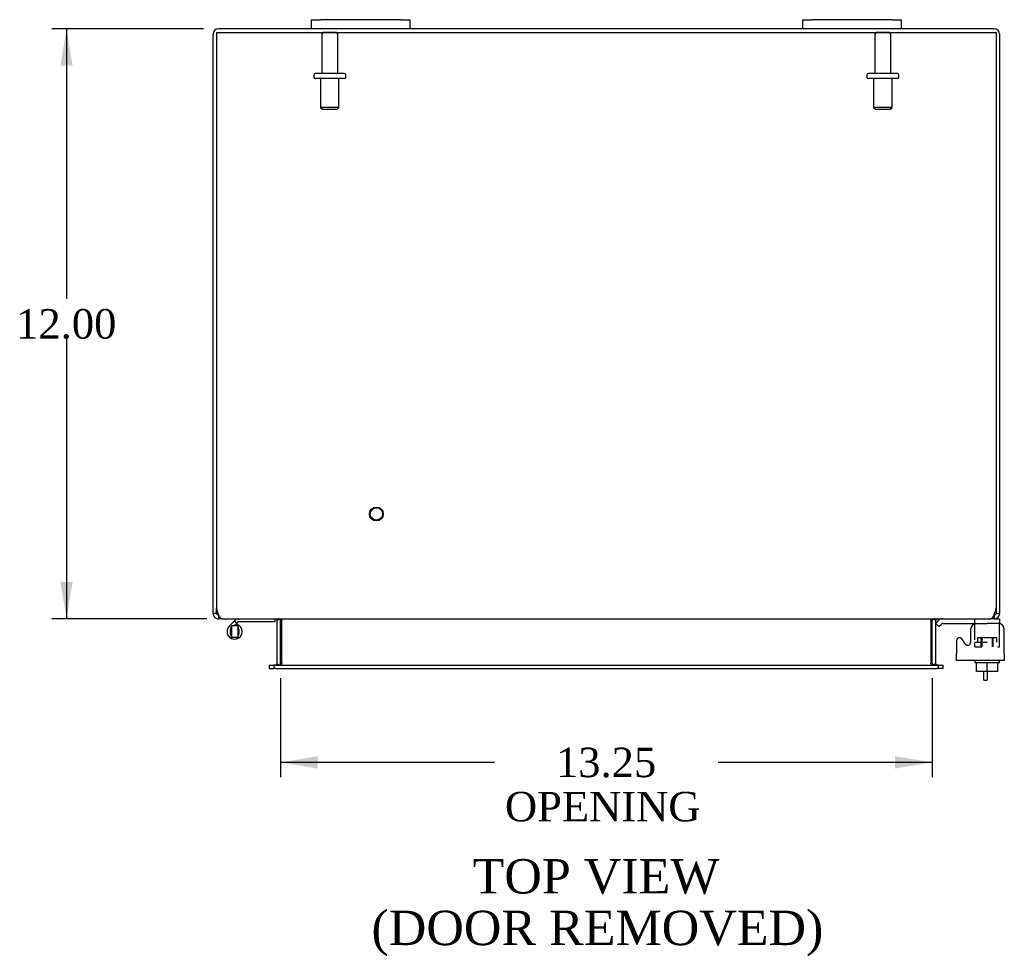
# Model space of a CAD drawing. Header units: inches. Extents: x 4 to 119, y 2 to 80.
# Tile 4 of 8: x 31 to 51, y 57 to 76. Entities that reach past the tile are written whole.
import ezdxf
from ezdxf.enums import TextEntityAlignment as Align

# ---------------------------------------------------------------- set-up
doc = ezdxf.new("R2010")
doc.units = ezdxf.units.IN
doc.header["$MEASUREMENT"] = 0
for name, color, linetype in [('COM40153-1', 7, 'CONTINUOUS'), ('COM42667', 7, 'CONTINUOUS'), ('COM42780', 7, 'CONTINUOUS'), ('COM48471', 7, 'CONTINUOUS'), ('COM48507', 7, 'CONTINUOUS'), ('DEFAULT', 7, 'CONTINUOUS'), ('FET07710', 7, 'CONTINUOUS'), ('HNG10620-16B', 7, 'CONTINUOUS'), ('HNG10620-16P', 7, 'CONTINUOUS'), ('SCC19011', 7, 'CONTINUOUS'), ('STD21878', 7, 'CONTINUOUS'), ('STD26094', 7, 'CONTINUOUS'), ('WAF25035', 7, 'CONTINUOUS')]:
    doc.layers.add(name, color=color, linetype=linetype)
doc.styles.add('SEACAD_TIMES_NEW_ROMAN', font='times.ttf')

# ---------------------------------------------------------------- blocks, each defined once
blk = doc.blocks.new('GDIMGGROUP4')
at = {"layer": 'DEFAULT', "linetype": 'Continuous'}
for points in [[(31.707, 75.438), (31.957, 75.438), (31.832, 76.188)], [(31.707, 64.938), (31.832, 64.188), (31.957, 64.938)]]:
    blk.add_hatch(color=136, dxfattribs=at).paths.add_polyline_path(points)
at = {"layer": 'DEFAULT', "color": 136, "linetype": 'Continuous'}
for p, q in [((34.621, 76.188), (31.532, 76.188)), ((31.832, 76.188), (31.832, 70.698)), ((31.832, 69.888), (31.832, 64.188)), ((34.69, 64.188), (31.532, 64.188))]:
    blk.add_line(p, q, dxfattribs=at)
at = {"layer": 'DEFAULT', "color": 136, "linetype": 'Continuous', "style": 'SEACAD_TIMES_NEW_ROMAN'}
blk.add_text('12.00', height=0.6, dxfattribs=at).set_placement((30.808, 70.488), align=Align.TOP_LEFT)
blk = doc.blocks.new('GDIMGGROUP18')
at = {"layer": 'DEFAULT', "linetype": 'Continuous'}
for points in [[(36.938, 61.142), (36.938, 61.392), (36.188, 61.267)], [(48.688, 61.142), (49.438, 61.267), (48.688, 61.392)]]:
    blk.add_hatch(color=136, dxfattribs=at).paths.add_polyline_path(points)
at = {"layer": 'DEFAULT', "color": 136, "linetype": 'Continuous'}
for p, q in [((36.188, 62.983), (36.188, 60.967)), ((49.438, 62.983), (49.438, 60.967)), ((40.541, 61.267), (36.188, 61.267)), ((49.438, 61.267), (45.085, 61.267))]:
    blk.add_line(p, q, dxfattribs=at)
at = {"layer": 'DEFAULT', "color": 136, "linetype": 'Continuous', "style": 'SEACAD_TIMES_NEW_ROMAN'}
for s, p in [('13.25', (41.789, 61.567)), ('OPENING ', (40.751, 60.667))]:
    blk.add_text(s, height=0.6, dxfattribs=at).set_placement(p, align=Align.TOP_LEFT)

msp = doc.modelspace()

# ---------------------------------------------------------------- linework, layer by layer
at = {"layer": 'COM40153-1', "color": 7}
for p, q in [((50.491, 62.938), (50.491, 63.116)), ((50.563, 63.116), (50.563, 62.938)), ((50.491, 62.938), (50.563, 62.938))]:
    msp.add_line(p, q, dxfattribs=at)
at = {"layer": 'COM42667', "color": 7}
for p, q in [((50.223, 63.968), (50.223, 63.708)), ((50.909, 63.485), (50.909, 63.968)), ((49.939, 63.741), (49.939, 63.485)), ((50.112, 63.676), (50.049, 63.774)), ((49.939, 63.342), (49.939, 63.485)), ((50.909, 63.342), (49.939, 63.342)), ((50.909, 63.485), (50.909, 63.342))]:
    msp.add_line(p, q, dxfattribs=at)
for centre, radius, start, end in [((50.348, 63.968), 0.125, 90, 180), ((50.784, 63.968), 0.125, 0, 90), ((49.999, 63.741), 0.06, 32.8455, 180), ((50.163, 63.708), 0.06, 212.8455, 0)]:
    msp.add_arc(centre, radius, start, end, dxfattribs=at)
at = {"layer": 'COM42780', "color": 7}
for p, q in [((49.51, 64.096), (49.56, 64.146)), ((49.51, 64.096), (49.577, 64.029)), ((49.661, 64.093), (50.56, 64.093)), ((49.695, 64.094), (49.695, 64.093)), ((49.695, 64.094), (49.755, 64.094)), ((49.755, 64.094), (49.755, 64.093)), ((49.755, 64.094), (49.783, 64.094)), ((49.783, 64.094), (49.783, 64.093)), ((49.783, 64.094), (49.945, 64.094)), ((49.896, 64.094), (49.896, 64.093)), ((49.945, 64.094), (49.945, 64.093)), ((50.31, 64.047), (50.31, 64.172)), ((50.81, 64.093), (50.56, 64.093)), ((50.708, 64.188), (50.81, 64.188)), ((50.81, 64.188), (50.81, 64.093)), ((50.81, 64.09), (50.81, 64.093)), ((50.81, 64.046), (50.81, 64.093)), ((49.577, 64.029), (49.628, 64.079)), ((50.81, 63.756), (50.81, 64.046)), ((50.31, 63.711), (50.56, 63.711)), ((50.31, 63.616), (50.31, 63.702)), ((50.365, 63.806), (50.755, 63.806)), ((50.365, 63.806), (50.365, 63.711)), ((50.435, 63.616), (50.435, 63.806)), ((50.453, 63.806), (50.453, 63.616)), ((50.666, 63.616), (50.666, 63.806)), ((50.685, 63.616), (50.685, 63.806)), ((50.755, 63.711), (50.755, 63.806)), ((50.81, 63.616), (50.81, 63.756)), ((50.31, 63.616), (50.453, 63.616)), ((50.771, 63.616), (50.81, 63.616))]:
    msp.add_line(p, q, dxfattribs=at)
for radius in [0.143, 0.048]:
    msp.add_arc((49.661, 64.045), radius, 90, 135, dxfattribs=at)
msp.add_ellipse((50.06, 63.088), major_axis=(0, 14.322), ratio=0.017455, start_param=-1.524085, end_param=-1.503851, dxfattribs=at)
msp.add_open_spline([(50.307, 64.085), (50.306, 64.087), (50.306, 64.088), (50.304, 64.092), (50.303, 64.093), (50.301, 64.093)], degree=3, knots=[0.6179659, 0.6179659, 0.6179659, 0.6179659, 0.75, 0.75, 1, 1, 1, 1], dxfattribs=at)
at = {"layer": 'COM48471', "color": 7}
for p, q in [((36.813, 76.188), (34.921, 76.188)), ((46.813, 76.188), (38.813, 76.188)), ((50.705, 76.188), (48.813, 76.188)), ((34.813, 64.414), (34.813, 76.08)), ((50.813, 76.08), (50.813, 64.414)), ((34.813, 64.296), (34.813, 64.414)), ((34.885, 64.296), (34.813, 64.296)), ((34.885, 64.296), (34.885, 64.414)), ((50.741, 64.414), (50.741, 64.296)), ((50.741, 64.296), (50.813, 64.296)), ((50.813, 64.414), (50.813, 64.296)), ((34.921, 64.26), (34.902, 64.266)), ((34.921, 64.26), (34.921, 64.188)), ((34.99, 64.188), (34.921, 64.188)), ((36.115, 64.162), (36.177, 64.18)), ((36.116, 63.283), (36.116, 64.152)), ((36.188, 63.283), (36.188, 64.152)), ((49.438, 63.283), (49.438, 64.152)), ((49.511, 64.162), (49.449, 64.18)), ((49.51, 64.152), (49.51, 63.283)), ((50.705, 64.188), (50.636, 64.188)), ((50.705, 64.26), (50.724, 64.266)), ((50.705, 64.26), (50.705, 64.188)), ((35.958, 63.247), (35.958, 63.175)), ((35.958, 63.247), (36.029, 63.247)), ((35.958, 63.175), (36.029, 63.175)), ((36.029, 63.247), (36.053, 63.247)), ((36.029, 63.175), (36.053, 63.175)), ((36.114, 63.271), (36.164, 63.253)), ((49.512, 63.271), (49.462, 63.253)), ((49.573, 63.247), (49.597, 63.247)), ((49.597, 63.175), (49.573, 63.175)), ((49.597, 63.247), (49.668, 63.247)), ((49.668, 63.175), (49.597, 63.175)), ((49.668, 63.175), (49.668, 63.247))]:
    msp.add_line(p, q, dxfattribs=at)
for centre, radius, start, end in [((34.921, 76.08), 0.108, 90, 180), ((50.705, 76.08), 0.108, 0, 90), ((34.921, 64.296), 0.108, 180, 237.3569), ((34.921, 64.296), 0.036, 180, 237.3569), ((50.705, 64.296), 0.036, 302.6431, 0), ((50.705, 64.296), 0.108, 302.6431, 360), ((34.921, 64.297), 0.109, 237.4482, 269.9087), ((36.08, 64.152), 0.036, 16.2206, 89.9999), ((36.08, 64.152), 0.036, 0, 16.2205), ((36.08, 64.152), 0.108, 0, 16.2205), ((49.546, 64.152), 0.108, 163.7795, 180), ((49.546, 64.152), 0.036, 163.7795, 180), ((49.546, 64.152), 0.036, 90.0001, 163.7794), ((50.705, 64.296), 0.108, 270, 302.6431), ((36.08, 63.283), 0.036, 270.0001, 340.2178), ((36.08, 63.283), 0.036, 340.2179, 0), ((36.08, 63.283), 0.108, 347.0013, 0), ((49.546, 63.283), 0.108, 180, 192.9987), ((49.546, 63.283), 0.036, 180, 199.7821), ((49.546, 63.283), 0.036, 199.7822, 269.9999)]:
    msp.add_arc(centre, radius, start, end, dxfattribs=at)
at = {"layer": 'COM48507', "color": 7}
for p, q in [((34.885, 76.116), (50.741, 76.116)), ((34.885, 76.116), (34.885, 64.414)), ((50.741, 76.116), (50.741, 64.414)), ((34.99, 64.188), (50.636, 64.188)), ((36.213, 64.162), (36.213, 64.152)), ((36.213, 63.283), (36.213, 64.152)), ((49.413, 64.152), (49.413, 64.162)), ((49.413, 64.152), (49.413, 63.283)), ((36.093, 63.247), (36.053, 63.247)), ((36.053, 63.247), (36.053, 63.175)), ((36.093, 63.175), (36.053, 63.175)), ((36.093, 63.247), (49.533, 63.247)), ((36.093, 63.175), (49.533, 63.175)), ((36.213, 63.283), (36.213, 63.271)), ((49.413, 63.271), (49.413, 63.283)), ((49.573, 63.247), (49.533, 63.247)), ((49.573, 63.175), (49.533, 63.175)), ((49.573, 63.175), (49.573, 63.247))]:
    msp.add_line(p, q, dxfattribs=at)
for centre, radius, start, end in [((35.135, 64.414), 0.25, 180, 208.1546), ((35.128, 64.341), 0.219, 191.9345, 218.5283), ((50.498, 64.341), 0.219, 321.4717, 348.0655), ((50.491, 64.414), 0.25, 331.8454, 0), ((34.994, 64.235), 0.0474, 219.5351, 265.4044), ((36.13, 64.045), 0.144, 54.8335, 86.5117), ((49.496, 64.045), 0.144, 93.4883, 125.1665), ((50.632, 64.235), 0.0474, 274.5956, 320.4649), ((36.12, 63.437), 0.19, 272.3178, 299.1088), ((49.505, 63.437), 0.19, 240.8912, 267.6822)]:
    msp.add_arc(centre, radius, start, end, dxfattribs=at)
at = {"layer": 'FET07710', "color": 7}
for p, q in [((36.813, 76.375), (37, 76.375)), ((36.813, 76.188), (36.813, 76.375)), ((38.625, 76.375), (37, 76.375)), ((38.625, 76.375), (38.813, 76.375)), ((38.813, 76.375), (38.813, 76.188)), ((46.813, 76.375), (47, 76.375)), ((46.813, 76.188), (46.813, 76.375)), ((48.625, 76.375), (47, 76.375)), ((48.625, 76.375), (48.813, 76.375)), ((48.813, 76.375), (48.813, 76.188)), ((37, 76.188), (36.813, 76.188)), ((38.625, 76.188), (37, 76.188)), ((38.813, 76.188), (38.625, 76.188)), ((47, 76.188), (46.813, 76.188)), ((48.625, 76.188), (47, 76.188)), ((48.813, 76.188), (48.625, 76.188))]:
    msp.add_line(p, q, dxfattribs=at)
at = {"layer": 'HNG10620-16B', "color": 7}
for p, q in [((35.252, 64.144), (35.143, 64.035)), ((35.294, 64.102), (35.234, 64.042)), ((35.27, 64.162), (35.252, 64.144)), ((35.252, 64.144), (35.294, 64.102)), ((35.312, 64.119), (35.294, 64.102)), ((36.068, 64.128), (35.333, 64.128)), ((36.068, 64.188), (36.068, 64.128)), ((35.297, 64.074), (35.288, 64.042))]:
    msp.add_line(p, q, dxfattribs=at)
for centre, radius, start, end in [((35.333, 64.099), 0.089, 90, 135), ((35.333, 64.099), 0.029, 90, 135), ((35.252, 63.927), 0.154, 135, 72.8181)]:
    msp.add_arc(centre, radius, start, end, dxfattribs=at)
at = {"layer": 'HNG10620-16P', "color": 7}
for p, q in [((35.187, 64.042), (35.187, 63.812)), ((35.317, 64.042), (35.187, 64.042)), ((35.317, 64.042), (35.317, 63.812)), ((35.187, 63.812), (35.317, 63.812))]:
    msp.add_line(p, q, dxfattribs=at)
for centre, start, end in [((35.42, 63.922), 152.9012, 179.0261), ((35.42, 63.931), 180.9722, 207.1004), ((35.084, 63.922), 0.9722, 27.1006), ((35.084, 63.931), 332.9006, 359.0262)]:
    msp.add_arc(centre, 0.262, start, end, dxfattribs=at)
at = {"layer": 'SCC19011', "color": 7}
for p, q in [((50.345, 63.116), (50.345, 63.297)), ((50.56, 63.116), (50.56, 63.297)), ((50.775, 63.116), (50.775, 63.297)), ((50.56, 63.116), (50.345, 63.116)), ((50.775, 63.116), (50.56, 63.116))]:
    msp.add_line(p, q, dxfattribs=at)
at = {"layer": 'STD21878', "color": 7}
for radius in [0.141, 0.125]:
    msp.add_circle((38.135, 66.32), radius, dxfattribs=at)
at = {"layer": 'STD26094', "color": 7}
for p, q in [((37.293, 76.116), (37.083, 76.116)), ((48.543, 76.116), (48.333, 76.116)), ((37.023, 76.056), (37.023, 75.279)), ((37.353, 75.279), (37.353, 76.056)), ((48.273, 76.056), (48.273, 75.279)), ((48.603, 75.279), (48.603, 76.056)), ((36.863, 75.249), (36.863, 75.209)), ((37.483, 75.279), (36.893, 75.279)), ((37.483, 75.179), (36.893, 75.179)), ((37, 75.179), (37, 74.591)), ((37.375, 74.591), (37.375, 75.179)), ((37.513, 75.209), (37.513, 75.249)), ((48.113, 75.249), (48.113, 75.209)), ((48.733, 75.279), (48.143, 75.279)), ((48.733, 75.179), (48.143, 75.179)), ((48.25, 75.179), (48.25, 74.591)), ((48.625, 74.591), (48.625, 75.179)), ((48.763, 75.209), (48.763, 75.249)), ((37.375, 74.591), (37, 74.591)), ((37, 74.591), (37.038, 74.554)), ((37.038, 74.554), (37.338, 74.554)), ((37.338, 74.554), (37.375, 74.591)), ((48.625, 74.591), (48.25, 74.591)), ((48.25, 74.591), (48.288, 74.554)), ((48.288, 74.554), (48.588, 74.554)), ((48.588, 74.554), (48.625, 74.591))]:
    msp.add_line(p, q, dxfattribs=at)
for centre, radius, start, end in [((37.083, 76.056), 0.06, 90, 180), ((37.293, 76.056), 0.06, 0, 90), ((48.333, 76.056), 0.06, 90, 180), ((48.543, 76.056), 0.06, 0, 90), ((36.893, 75.249), 0.03, 90, 180), ((36.893, 75.209), 0.03, 180, 270), ((37.483, 75.249), 0.03, 0, 90), ((37.483, 75.209), 0.03, 270, 0), ((48.143, 75.249), 0.03, 90, 180), ((48.143, 75.209), 0.03, 180, 270), ((48.733, 75.249), 0.03, 0, 90), ((48.733, 75.209), 0.03, 270, 0)]:
    msp.add_arc(centre, radius, start, end, dxfattribs=at)
at = {"layer": 'WAF25035', "color": 7}
for p, q in [((50.31, 63.342), (50.31, 63.297)), ((50.31, 63.297), (50.81, 63.297)), ((50.81, 63.297), (50.81, 63.342))]:
    msp.add_line(p, q, dxfattribs=at)

# ---------------------------------------------------------------- block references
at = {"layer": 'DEFAULT', "color": 7}
for name in ['GDIMGGROUP4', 'GDIMGGROUP18']:
    msp.add_blockref(name, (0, 0), dxfattribs=at)

# ---------------------------------------------------------------- texts
at = {"layer": 'DEFAULT', "color": 7, "style": 'SEACAD_TIMES_NEW_ROMAN'}
for s, p in [('TOP VIEW', (40.093, 59.3)), ('(DOOR REMOVED)', (38.036, 58.25))]:
    msp.add_text(s, height=0.7, dxfattribs=at).set_placement(p, align=Align.TOP_LEFT)

doc.saveas('drawing.dxf')
